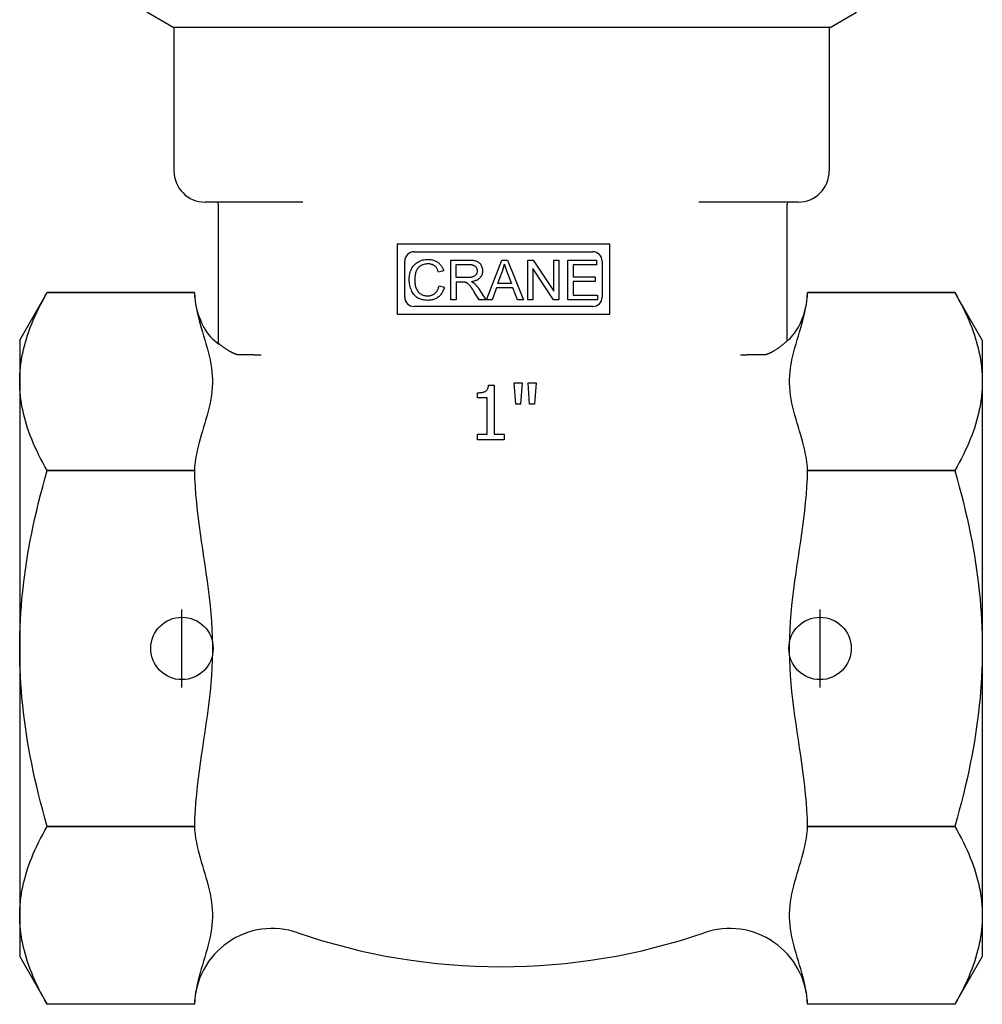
# Model space of a CAD drawing. Header units: millimetres. Extents: x 76 to 4093, y 0 to 405.
# Tile 1 of 9: x 303 to 365, y 152 to 215. Entities that reach past the tile are written whole.
import ezdxf

# ---------------------------------------------------------------- set-up
doc = ezdxf.new("R2010")
doc.units = ezdxf.units.MM
doc.layers.add('DETAIL', color=2, linetype='Continuous')
doc.layers.add('ORIGIN', color=6, linetype='Continuous')

msp = doc.modelspace()

# ---------------------------------------------------------------- linework, layer by layer
at = {"layer": 'DETAIL'}
for p, q in [((312.695, 214.29), (310.995, 215.272)), ((354.795, 214.29), (356.495, 215.272)), ((354.795, 214.29), (312.695, 214.29)), ((312.745, 214.29), (312.745, 205.09)), ((354.745, 214.29), (354.745, 205.09)), ((321.001, 203.09), (314.745, 203.09)), ((315.587, 202.99), (315.587, 194.032)), ((352.745, 203.09), (346.395, 203.09)), ((352.038, 194.186), (352.038, 202.99)), ((340.673, 200.394), (327.053, 200.394)), ((327.053, 200.394), (327.053, 195.918)), ((340.673, 195.918), (340.673, 200.394)), ((328.139, 199.908), (339.587, 199.908)), ((327.539, 197.004), (327.539, 199.308)), ((330.493, 196.838), (330.493, 199.378)), ((330.493, 199.378), (331.62, 199.378)), ((330.83, 199.097), (331.633, 199.097)), ((330.83, 198.257), (330.83, 199.097)), ((332.774, 196.838), (333.749, 199.378)), ((333.749, 199.378), (334.113, 199.378)), ((334.113, 199.378), (335.151, 196.838)), ((335.416, 196.838), (335.416, 199.378)), ((335.416, 199.378), (335.761, 199.378)), ((335.738, 198.832), (335.738, 196.838)), ((337.074, 196.838), (335.738, 198.832)), ((335.761, 199.378), (337.097, 197.384)), ((337.097, 199.378), (337.418, 199.378)), ((337.097, 197.384), (337.097, 199.378)), ((337.418, 199.378), (337.418, 196.838)), ((337.989, 196.838), (337.989, 199.378)), ((337.989, 199.378), (339.828, 199.378)), ((338.326, 199.078), (338.326, 198.301)), ((339.828, 199.078), (338.326, 199.078)), ((339.828, 199.378), (339.828, 199.078)), ((340.187, 199.308), (340.187, 197.004)), ((330.03, 198.683), (329.699, 198.603)), ((331.552, 198.257), (330.83, 198.257)), ((333.506, 197.879), (333.786, 198.625)), ((334.102, 198.584), (334.369, 197.879)), ((338.326, 198.301), (339.734, 198.301)), ((339.734, 198.301), (339.734, 198.001)), ((329.736, 197.73), (330.073, 197.645)), ((330.83, 197.966), (330.83, 196.838)), ((331.219, 197.966), (330.83, 197.966)), ((332.29, 197.529), (332.729, 196.838)), ((333.409, 197.606), (333.13, 196.838)), ((334.474, 197.606), (333.409, 197.606)), ((334.369, 197.879), (333.506, 197.879)), ((334.768, 196.838), (334.474, 197.606)), ((338.326, 198.001), (338.326, 197.138)), ((339.734, 198.001), (338.326, 198.001)), ((302.856, 194.24), (304.62, 197.295)), ((304.62, 197.295), (304.62, 197.295)), ((314.056, 197.295), (304.62, 197.295)), ((304.62, 197.295), (314.056, 197.295)), ((314.056, 197.295), (314.056, 197.295)), ((332.309, 196.838), (331.972, 197.366)), ((338.326, 197.138), (339.887, 197.138)), ((339.887, 197.138), (339.887, 196.838)), ((353.356, 197.295), (362.792, 197.295)), ((353.356, 197.295), (353.356, 197.295)), ((362.792, 197.295), (353.356, 197.295)), ((362.792, 197.295), (362.792, 197.295)), ((364.556, 194.24), (362.792, 197.295)), ((339.587, 196.404), (328.139, 196.404)), ((330.83, 196.838), (330.493, 196.838)), ((332.729, 196.838), (332.309, 196.838)), ((333.13, 196.838), (332.774, 196.838)), ((335.151, 196.838), (334.768, 196.838)), ((335.738, 196.838), (335.416, 196.838)), ((337.418, 196.838), (337.074, 196.838)), ((339.887, 196.838), (337.989, 196.838)), ((327.053, 195.918), (340.673, 195.918)), ((302.856, 194.24), (302.856, 191.594)), ((364.556, 194.24), (364.556, 191.594)), ((317.587, 193.305), (316.832, 193.305)), ((317.889, 193.305), (317.587, 193.305)), ((317.889, 193.305), (318.327, 193.305)), ((349.057, 193.305), (349.472, 193.305)), ((350.038, 193.305), (349.472, 193.305)), ((350.659, 193.305), (350.038, 193.305)), ((302.856, 191.594), (302.856, 174.49)), ((332.914, 191.364), (333.277, 191.364)), ((333.277, 191.364), (333.277, 188.21)), ((334.554, 191.508), (335.067, 191.508)), ((334.656, 190.147), (334.554, 191.508)), ((335.067, 191.508), (334.965, 190.147)), ((335.439, 191.508), (335.952, 191.508)), ((335.541, 190.147), (335.439, 191.508)), ((335.952, 191.508), (335.85, 190.147)), ((364.556, 191.594), (364.556, 174.49)), ((332.191, 190.555), (332.191, 190.876)), ((332.826, 190.555), (332.191, 190.555)), ((332.826, 188.21), (332.826, 190.555)), ((334.965, 190.147), (334.656, 190.147)), ((335.85, 190.147), (335.541, 190.147)), ((332.191, 188.21), (332.826, 188.21)), ((332.191, 187.852), (332.191, 188.21)), ((333.277, 188.21), (333.899, 188.21)), ((333.899, 188.21), (333.899, 187.852)), ((333.899, 187.852), (332.191, 187.852)), ((304.62, 185.893), (304.62, 185.892)), ((314.056, 185.893), (304.62, 185.893)), ((304.62, 185.892), (314.056, 185.892)), ((314.056, 185.893), (314.056, 185.892)), ((362.792, 185.893), (353.356, 185.893)), ((353.356, 185.893), (353.356, 185.892)), ((353.356, 185.892), (362.792, 185.892)), ((362.792, 185.893), (362.792, 185.892)), ((302.856, 174.49), (302.856, 157.386)), ((364.556, 174.49), (364.556, 157.386)), ((304.62, 163.088), (304.62, 163.087)), ((314.056, 163.088), (304.62, 163.088)), ((304.62, 163.087), (314.056, 163.087)), ((314.056, 163.088), (314.056, 163.087)), ((362.792, 163.088), (353.356, 163.088)), ((353.356, 163.088), (353.356, 163.087)), ((353.356, 163.087), (362.792, 163.087)), ((362.792, 163.088), (362.792, 163.087)), ((302.856, 157.386), (302.856, 154.74)), ((364.556, 157.386), (364.556, 154.74)), ((302.856, 154.74), (304.62, 151.685)), ((364.556, 154.74), (362.792, 151.685)), ((314.056, 151.685), (304.62, 151.685)), ((314.056, 151.685), (304.62, 151.685)), ((314.056, 151.685), (314.056, 151.685)), ((362.792, 151.685), (353.356, 151.685)), ((362.792, 151.685), (353.356, 151.685)), ((362.792, 151.685), (362.792, 151.685))]:
    msp.add_line(p, q, dxfattribs=at)
at = {"layer": 'DETAIL', "flags": 128}
for points in [[(327.827, 198.127), (327.83, 198.225), (327.837, 198.319), (327.849, 198.411), (327.865, 198.499), (327.887, 198.584), (327.913, 198.666), (327.944, 198.745), (327.979, 198.82), (328.019, 198.892), (328.063, 198.959), (328.111, 199.022), (328.163, 199.081), (328.219, 199.134), (328.279, 199.184), (328.343, 199.229), (328.411, 199.269), (328.482, 199.305), (328.554, 199.336), (328.629, 199.362), (328.705, 199.384), (328.783, 199.401), (328.863, 199.413), (328.944, 199.42), (329.028, 199.422)], [(329.028, 199.422), (329.09, 199.421), (329.151, 199.417), (329.211, 199.41), (329.268, 199.401), (329.324, 199.388), (329.379, 199.374), (329.431, 199.356), (329.482, 199.336), (329.531, 199.313), (329.579, 199.287), (329.624, 199.259), (329.668, 199.228), (329.711, 199.194), (329.751, 199.158), (329.788, 199.121), (329.824, 199.081), (329.857, 199.038), (329.889, 198.994), (329.918, 198.948), (329.945, 198.899), (329.969, 198.848), (329.992, 198.795), (330.012, 198.74), (330.03, 198.683)], [(329.02, 199.134), (328.948, 199.132), (328.88, 199.125), (328.814, 199.114), (328.751, 199.099), (328.692, 199.079), (328.635, 199.055), (328.581, 199.026), (328.53, 198.993), (328.483, 198.957), (328.439, 198.917), (328.399, 198.875), (328.362, 198.829), (328.329, 198.781), (328.3, 198.729), (328.275, 198.674), (328.253, 198.617), (328.235, 198.558), (328.219, 198.498), (328.205, 198.438), (328.194, 198.377), (328.185, 198.316), (328.179, 198.254), (328.175, 198.192), (328.174, 198.129)], [(329.699, 198.603), (329.684, 198.648), (329.668, 198.691), (329.65, 198.732), (329.631, 198.771), (329.612, 198.808), (329.591, 198.843), (329.569, 198.875), (329.546, 198.906), (329.522, 198.934), (329.497, 198.961), (329.47, 198.985), (329.443, 199.007), (329.414, 199.027), (329.385, 199.046), (329.354, 199.062), (329.321, 199.077), (329.288, 199.091), (329.253, 199.102), (329.218, 199.112), (329.18, 199.12), (329.142, 199.126), (329.103, 199.13), (329.062, 199.133), (329.02, 199.134)], [(331.62, 199.378), (331.702, 199.377), (331.779, 199.373), (331.851, 199.368), (331.918, 199.361), (331.98, 199.351), (332.037, 199.339), (332.089, 199.325), (332.136, 199.309), (332.179, 199.29), (332.22, 199.268), (332.259, 199.243), (332.295, 199.214), (332.329, 199.182), (332.361, 199.147), (332.391, 199.109), (332.418, 199.067), (332.443, 199.023), (332.465, 198.978), (332.483, 198.932), (332.498, 198.885), (332.509, 198.836), (332.517, 198.787), (332.522, 198.736), (332.524, 198.685)], [(331.633, 199.097), (331.68, 199.096), (331.723, 199.094), (331.765, 199.09), (331.805, 199.084), (331.843, 199.077), (331.878, 199.068), (331.911, 199.057), (331.943, 199.045), (331.972, 199.032), (331.999, 199.016), (332.024, 198.999), (332.047, 198.981), (332.068, 198.961), (332.087, 198.94), (332.104, 198.919), (332.119, 198.896), (332.133, 198.873), (332.145, 198.849), (332.155, 198.824), (332.163, 198.798), (332.169, 198.771), (332.174, 198.743), (332.177, 198.714), (332.177, 198.685)], [(333.786, 198.625), (333.793, 198.645), (333.801, 198.665), (333.807, 198.685), (333.814, 198.705), (333.821, 198.726), (333.828, 198.746), (333.834, 198.766), (333.84, 198.786), (333.846, 198.806), (333.852, 198.827), (333.858, 198.847), (333.864, 198.867), (333.87, 198.887), (333.875, 198.908), (333.881, 198.928), (333.886, 198.948), (333.891, 198.968), (333.896, 198.989), (333.901, 199.009), (333.906, 199.029), (333.911, 199.05), (333.915, 199.07), (333.919, 199.09), (333.924, 199.111)], [(333.924, 199.111), (333.929, 199.093), (333.934, 199.076), (333.939, 199.057), (333.945, 199.039), (333.951, 199.02), (333.957, 199.001), (333.963, 198.981), (333.969, 198.961), (333.976, 198.94), (333.983, 198.919), (333.99, 198.898), (333.997, 198.876), (334.005, 198.854), (334.013, 198.832), (334.021, 198.809), (334.029, 198.785), (334.037, 198.762), (334.046, 198.737), (334.054, 198.713), (334.064, 198.688), (334.073, 198.662), (334.082, 198.637), (334.092, 198.611), (334.102, 198.584)], [(329.022, 196.795), (328.922, 196.798), (328.826, 196.806), (328.736, 196.819), (328.65, 196.837), (328.569, 196.861), (328.492, 196.889), (328.421, 196.923), (328.354, 196.963), (328.291, 197.007), (328.233, 197.056), (328.178, 197.109), (328.127, 197.167), (328.08, 197.23), (328.037, 197.298), (327.997, 197.37), (327.962, 197.447), (327.93, 197.526), (327.903, 197.608), (327.88, 197.691), (327.861, 197.775), (327.846, 197.861), (327.836, 197.948), (327.829, 198.037), (327.827, 198.127)], [(328.174, 198.129), (328.175, 198.049), (328.18, 197.972), (328.187, 197.898), (328.198, 197.826), (328.211, 197.757), (328.227, 197.69), (328.246, 197.625), (328.269, 197.564), (328.294, 197.505), (328.323, 197.45), (328.354, 197.399), (328.389, 197.352), (328.428, 197.309), (328.469, 197.27), (328.514, 197.234), (328.562, 197.203), (328.612, 197.175), (328.663, 197.151), (328.716, 197.13), (328.769, 197.113), (328.823, 197.1), (328.879, 197.091), (328.935, 197.085), (328.993, 197.084)], [(332.177, 198.685), (332.176, 198.654), (332.173, 198.625), (332.168, 198.595), (332.161, 198.567), (332.151, 198.539), (332.139, 198.511), (332.126, 198.484), (332.11, 198.457), (332.092, 198.432), (332.072, 198.408), (332.05, 198.386), (332.026, 198.366), (332.001, 198.348), (331.973, 198.332), (331.944, 198.317), (331.912, 198.304), (331.878, 198.293), (331.841, 198.283), (331.801, 198.275), (331.757, 198.269), (331.711, 198.263), (331.661, 198.26), (331.608, 198.258), (331.552, 198.257)], [(332.524, 198.685), (332.523, 198.64), (332.519, 198.597), (332.513, 198.555), (332.505, 198.514), (332.494, 198.474), (332.48, 198.435), (332.464, 198.398), (332.446, 198.362), (332.425, 198.327), (332.402, 198.293), (332.377, 198.26), (332.349, 198.229), (332.318, 198.199), (332.285, 198.171), (332.249, 198.145), (332.211, 198.12), (332.17, 198.098), (332.126, 198.077), (332.08, 198.059), (332.031, 198.042), (331.98, 198.027), (331.926, 198.014), (331.869, 198.003), (331.81, 197.993)], [(328.993, 197.084), (329.039, 197.085), (329.085, 197.088), (329.129, 197.094), (329.172, 197.102), (329.213, 197.112), (329.254, 197.124), (329.293, 197.139), (329.331, 197.156), (329.368, 197.175), (329.403, 197.197), (329.438, 197.22), (329.471, 197.246), (329.503, 197.274), (329.533, 197.305), (329.561, 197.337), (329.587, 197.372), (329.612, 197.409), (329.635, 197.449), (329.656, 197.49), (329.676, 197.534), (329.693, 197.579), (329.709, 197.627), (329.724, 197.678), (329.736, 197.73)], [(330.073, 197.645), (330.054, 197.577), (330.033, 197.512), (330.009, 197.45), (329.983, 197.391), (329.955, 197.334), (329.925, 197.28), (329.892, 197.229), (329.857, 197.18), (329.819, 197.134), (329.779, 197.091), (329.737, 197.051), (329.693, 197.013), (329.646, 196.978), (329.598, 196.946), (329.548, 196.918), (329.496, 196.892), (329.443, 196.869), (329.388, 196.85), (329.331, 196.833), (329.273, 196.819), (329.213, 196.809), (329.151, 196.801), (329.087, 196.797), (329.022, 196.795)], [(331.407, 197.955), (331.402, 197.956), (331.397, 197.957), (331.391, 197.957), (331.386, 197.958), (331.38, 197.959), (331.373, 197.96), (331.367, 197.961), (331.36, 197.961), (331.353, 197.962), (331.346, 197.962), (331.339, 197.963), (331.331, 197.963), (331.323, 197.964), (331.315, 197.964), (331.306, 197.965), (331.298, 197.965), (331.289, 197.965), (331.28, 197.966), (331.27, 197.966), (331.26, 197.966), (331.25, 197.966), (331.24, 197.966), (331.23, 197.966), (331.219, 197.966)], [(331.972, 197.366), (331.936, 197.422), (331.902, 197.474), (331.869, 197.522), (331.838, 197.568), (331.809, 197.61), (331.781, 197.648), (331.755, 197.684), (331.73, 197.716), (331.707, 197.745), (331.684, 197.772), (331.662, 197.796), (331.64, 197.819), (331.619, 197.839), (331.599, 197.857), (331.579, 197.873), (331.56, 197.886), (331.541, 197.898), (331.522, 197.909), (331.503, 197.919), (331.484, 197.928), (331.465, 197.936), (331.446, 197.943), (331.426, 197.949), (331.407, 197.955)], [(331.81, 197.993), (331.82, 197.988), (331.831, 197.983), (331.842, 197.978), (331.852, 197.972), (331.862, 197.967), (331.872, 197.962), (331.881, 197.956), (331.891, 197.951), (331.9, 197.946), (331.909, 197.941), (331.917, 197.935), (331.926, 197.93), (331.934, 197.925), (331.942, 197.92), (331.95, 197.914), (331.958, 197.909), (331.965, 197.904), (331.972, 197.899), (331.979, 197.894), (331.986, 197.888), (331.993, 197.883), (331.999, 197.878), (332.005, 197.873), (332.011, 197.868)], [(332.011, 197.868), (332.023, 197.856), (332.035, 197.845), (332.048, 197.833), (332.06, 197.821), (332.072, 197.808), (332.084, 197.796), (332.095, 197.783), (332.107, 197.77), (332.119, 197.756), (332.131, 197.743), (332.143, 197.729), (332.154, 197.715), (332.166, 197.701), (332.177, 197.686), (332.189, 197.672), (332.2, 197.657), (332.212, 197.642), (332.223, 197.626), (332.234, 197.611), (332.245, 197.595), (332.257, 197.579), (332.268, 197.562), (332.279, 197.546), (332.29, 197.529)], [(302.856, 191.594), (302.859, 191.823), (302.868, 192.051), (302.883, 192.278), (302.905, 192.506), (302.932, 192.733), (302.965, 192.961), (303.004, 193.189), (303.049, 193.417), (303.1, 193.647), (303.157, 193.877), (303.22, 194.108), (303.289, 194.34), (303.364, 194.574), (303.445, 194.81), (303.533, 195.047), (303.627, 195.286), (303.727, 195.527), (303.834, 195.771), (303.948, 196.018), (304.068, 196.267), (304.195, 196.519), (304.33, 196.774), (304.471, 197.033), (304.62, 197.295)], [(314.056, 197.295), (314.07, 197.045), (314.096, 196.787), (314.133, 196.526), (314.179, 196.265), (314.232, 196.007), (314.29, 195.754), (314.352, 195.511), (314.418, 195.272), (314.489, 195.027), (314.564, 194.778), (314.64, 194.525), (314.717, 194.27), (314.793, 194.012), (314.866, 193.753), (314.936, 193.493), (315, 193.233), (315.057, 192.974), (315.106, 192.716), (315.146, 192.46), (315.177, 192.207), (315.198, 191.959), (315.209, 191.714), (315.209, 191.474), (315.198, 191.229), (315.177, 190.981), (315.146, 190.728), (315.106, 190.472), (315.057, 190.215), (315, 189.955), (314.936, 189.695), (314.866, 189.435), (314.793, 189.176), (314.717, 188.918), (314.64, 188.663), (314.564, 188.41), (314.489, 188.161), (314.418, 187.916), (314.352, 187.677), (314.29, 187.434), (314.232, 187.182), (314.179, 186.923), (314.133, 186.662), (314.096, 186.401), (314.07, 186.143), (314.056, 185.893)], [(353.356, 185.893), (353.342, 186.143), (353.316, 186.401), (353.279, 186.662), (353.233, 186.923), (353.18, 187.182), (353.122, 187.434), (353.06, 187.677), (352.994, 187.916), (352.923, 188.161), (352.849, 188.41), (352.772, 188.663), (352.696, 188.918), (352.62, 189.176), (352.546, 189.435), (352.476, 189.695), (352.412, 189.955), (352.355, 190.215), (352.307, 190.472), (352.266, 190.728), (352.235, 190.981), (352.214, 191.229), (352.203, 191.474), (352.203, 191.714), (352.214, 191.959), (352.235, 192.207), (352.266, 192.46), (352.307, 192.716), (352.355, 192.974), (352.412, 193.233), (352.476, 193.493), (352.546, 193.753), (352.62, 194.012), (352.696, 194.27), (352.772, 194.525), (352.849, 194.778), (352.923, 195.027), (352.994, 195.272), (353.06, 195.511), (353.122, 195.754), (353.18, 196.007), (353.233, 196.265), (353.279, 196.526), (353.316, 196.787), (353.342, 197.045), (353.356, 197.295)], [(362.792, 197.295), (362.941, 197.033), (363.083, 196.774), (363.217, 196.519), (363.344, 196.267), (363.464, 196.018), (363.578, 195.771), (363.685, 195.527), (363.785, 195.286), (363.879, 195.047), (363.967, 194.81), (364.048, 194.574), (364.123, 194.34), (364.192, 194.108), (364.255, 193.877), (364.312, 193.647), (364.363, 193.417), (364.408, 193.189), (364.447, 192.961), (364.481, 192.733), (364.508, 192.506), (364.529, 192.278), (364.544, 192.051), (364.553, 191.823), (364.556, 191.594)], [(316.326, 193.525), (316.286, 193.549), (316.246, 193.572), (316.207, 193.596), (316.17, 193.619), (316.133, 193.643), (316.098, 193.666), (316.063, 193.689), (316.03, 193.712), (315.997, 193.735), (315.966, 193.757), (315.936, 193.779), (315.907, 193.8), (315.879, 193.821), (315.852, 193.841), (315.826, 193.86), (315.802, 193.879), (315.779, 193.896), (315.756, 193.913), (315.735, 193.929), (315.716, 193.943), (315.697, 193.957), (315.68, 193.969), (315.664, 193.98), (315.65, 193.99)], [(351.974, 194.135), (351.959, 194.122), (351.941, 194.108), (351.923, 194.093), (351.902, 194.075), (351.881, 194.057), (351.858, 194.037), (351.833, 194.016), (351.808, 193.995), (351.781, 193.972), (351.753, 193.948), (351.723, 193.924), (351.693, 193.899), (351.661, 193.873), (351.629, 193.847), (351.595, 193.821), (351.56, 193.794), (351.524, 193.767), (351.487, 193.74), (351.449, 193.713), (351.41, 193.685), (351.37, 193.658), (351.329, 193.631), (351.287, 193.604), (351.244, 193.577)], [(316.832, 193.305), (316.809, 193.312), (316.786, 193.32), (316.763, 193.328), (316.74, 193.336), (316.718, 193.344), (316.696, 193.352), (316.673, 193.36), (316.651, 193.369), (316.63, 193.378), (316.608, 193.387), (316.587, 193.396), (316.565, 193.405), (316.544, 193.414), (316.524, 193.424), (316.503, 193.434), (316.483, 193.443), (316.462, 193.453), (316.442, 193.463), (316.422, 193.473), (316.403, 193.484), (316.383, 193.494), (316.364, 193.504), (316.345, 193.515), (316.326, 193.525)], [(351.244, 193.577), (351.222, 193.564), (351.2, 193.551), (351.178, 193.538), (351.156, 193.525), (351.133, 193.512), (351.11, 193.5), (351.087, 193.487), (351.064, 193.475), (351.04, 193.463), (351.016, 193.451), (350.992, 193.439), (350.968, 193.427), (350.943, 193.416), (350.919, 193.405), (350.894, 193.394), (350.868, 193.383), (350.843, 193.372), (350.817, 193.362), (350.791, 193.352), (350.765, 193.342), (350.739, 193.332), (350.712, 193.323), (350.686, 193.314), (350.659, 193.305)], [(304.62, 185.893), (304.471, 186.155), (304.33, 186.414), (304.195, 186.669), (304.068, 186.921), (303.948, 187.17), (303.834, 187.417), (303.727, 187.661), (303.627, 187.902), (303.533, 188.141), (303.445, 188.378), (303.364, 188.614), (303.289, 188.848), (303.22, 189.08), (303.157, 189.311), (303.1, 189.542), (303.049, 189.771), (303.004, 189.999), (302.965, 190.227), (302.932, 190.455), (302.905, 190.682), (302.883, 190.91), (302.868, 191.138), (302.859, 191.366), (302.856, 191.594)], [(332.191, 190.876), (332.25, 190.877), (332.306, 190.879), (332.359, 190.882), (332.41, 190.887), (332.458, 190.894), (332.504, 190.901), (332.547, 190.911), (332.587, 190.921), (332.625, 190.933), (332.66, 190.947), (332.692, 190.962), (332.722, 190.978), (332.749, 190.996), (332.774, 191.017), (332.797, 191.04), (332.819, 191.066), (332.838, 191.095), (332.855, 191.126), (332.87, 191.159), (332.883, 191.195), (332.894, 191.233), (332.903, 191.274), (332.91, 191.318), (332.914, 191.364)], [(364.556, 191.594), (364.553, 191.366), (364.544, 191.138), (364.529, 190.91), (364.508, 190.682), (364.481, 190.455), (364.447, 190.227), (364.408, 189.999), (364.363, 189.771), (364.312, 189.542), (364.255, 189.311), (364.192, 189.08), (364.123, 188.848), (364.048, 188.614), (363.967, 188.378), (363.879, 188.141), (363.785, 187.902), (363.685, 187.661), (363.578, 187.417), (363.464, 187.17), (363.344, 186.921), (363.217, 186.669), (363.083, 186.414), (362.941, 186.155), (362.792, 185.893)], [(302.856, 174.49), (302.859, 174.947), (302.868, 175.403), (302.883, 175.858), (302.905, 176.313), (302.932, 176.768), (302.965, 177.223), (303.004, 177.679), (303.049, 178.137), (303.1, 178.595), (303.157, 179.055), (303.22, 179.518), (303.289, 179.983), (303.364, 180.45), (303.445, 180.921), (303.533, 181.396), (303.627, 181.874), (303.727, 182.357), (303.834, 182.844), (303.948, 183.337), (304.068, 183.835), (304.195, 184.339), (304.33, 184.85), (304.471, 185.367), (304.62, 185.892)], [(314.056, 185.892), (314.07, 185.391), (314.096, 184.877), (314.133, 184.355), (314.179, 183.832), (314.232, 183.315), (314.29, 182.81), (314.352, 182.325), (314.418, 181.845), (314.489, 181.356), (314.564, 180.858), (314.64, 180.352), (314.717, 179.841), (314.793, 179.326), (314.866, 178.807), (314.936, 178.288), (315, 177.768), (315.057, 177.249), (315.106, 176.733), (315.146, 176.222), (315.177, 175.717), (315.198, 175.219), (315.209, 174.73), (315.209, 174.25), (315.198, 173.761), (315.177, 173.263), (315.146, 172.758), (315.106, 172.247), (315.057, 171.731), (315, 171.212), (314.936, 170.692), (314.866, 170.173), (314.793, 169.654), (314.717, 169.139), (314.64, 168.628), (314.564, 168.122), (314.489, 167.624), (314.418, 167.135), (314.352, 166.655), (314.29, 166.17), (314.232, 165.665), (314.179, 165.148), (314.133, 164.625), (314.096, 164.103), (314.07, 163.589), (314.056, 163.088)], [(353.356, 163.088), (353.342, 163.589), (353.316, 164.103), (353.279, 164.625), (353.233, 165.148), (353.18, 165.665), (353.122, 166.17), (353.06, 166.655), (352.994, 167.135), (352.923, 167.624), (352.849, 168.122), (352.772, 168.628), (352.696, 169.139), (352.62, 169.654), (352.546, 170.173), (352.476, 170.692), (352.412, 171.212), (352.355, 171.731), (352.307, 172.247), (352.266, 172.758), (352.235, 173.263), (352.214, 173.761), (352.203, 174.25), (352.203, 174.73), (352.214, 175.219), (352.235, 175.717), (352.266, 176.222), (352.307, 176.733), (352.355, 177.249), (352.412, 177.768), (352.476, 178.288), (352.546, 178.807), (352.62, 179.326), (352.696, 179.841), (352.772, 180.352), (352.849, 180.858), (352.923, 181.356), (352.994, 181.845), (353.06, 182.325), (353.122, 182.81), (353.18, 183.315), (353.233, 183.832), (353.279, 184.355), (353.316, 184.877), (353.342, 185.391), (353.356, 185.892)], [(362.792, 185.892), (362.941, 185.367), (363.083, 184.85), (363.217, 184.339), (363.344, 183.835), (363.464, 183.337), (363.578, 182.844), (363.685, 182.357), (363.785, 181.874), (363.879, 181.396), (363.967, 180.921), (364.048, 180.45), (364.123, 179.983), (364.192, 179.518), (364.255, 179.055), (364.312, 178.595), (364.363, 178.137), (364.408, 177.679), (364.447, 177.223), (364.481, 176.768), (364.508, 176.313), (364.529, 175.858), (364.544, 175.403), (364.553, 174.947), (364.556, 174.49)], [(304.62, 163.088), (304.471, 163.613), (304.33, 164.13), (304.195, 164.641), (304.068, 165.145), (303.948, 165.643), (303.834, 166.136), (303.727, 166.623), (303.627, 167.106), (303.533, 167.584), (303.445, 168.059), (303.364, 168.53), (303.289, 168.997), (303.22, 169.462), (303.157, 169.925), (303.1, 170.385), (303.049, 170.844), (303.004, 171.301), (302.965, 171.757), (302.932, 172.212), (302.905, 172.667), (302.883, 173.122), (302.868, 173.577), (302.859, 174.033), (302.856, 174.49)], [(364.556, 174.49), (364.553, 174.033), (364.544, 173.577), (364.529, 173.122), (364.508, 172.667), (364.481, 172.212), (364.447, 171.757), (364.408, 171.301), (364.363, 170.844), (364.312, 170.385), (364.255, 169.925), (364.192, 169.462), (364.123, 168.997), (364.048, 168.53), (363.967, 168.059), (363.879, 167.584), (363.785, 167.106), (363.685, 166.623), (363.578, 166.136), (363.464, 165.643), (363.344, 165.145), (363.217, 164.641), (363.083, 164.13), (362.941, 163.613), (362.792, 163.088)], [(302.856, 157.386), (302.859, 157.615), (302.868, 157.843), (302.883, 158.07), (302.905, 158.298), (302.932, 158.525), (302.965, 158.753), (303.004, 158.981), (303.049, 159.209), (303.1, 159.439), (303.157, 159.669), (303.22, 159.9), (303.289, 160.132), (303.364, 160.366), (303.445, 160.602), (303.533, 160.839), (303.627, 161.078), (303.727, 161.319), (303.834, 161.563), (303.948, 161.81), (304.068, 162.059), (304.195, 162.311), (304.33, 162.566), (304.471, 162.825), (304.62, 163.087)], [(314.056, 163.087), (314.07, 162.837), (314.096, 162.579), (314.133, 162.318), (314.179, 162.057), (314.232, 161.799), (314.29, 161.546), (314.352, 161.303), (314.418, 161.064), (314.489, 160.819), (314.564, 160.57), (314.64, 160.317), (314.717, 160.062), (314.793, 159.804), (314.866, 159.545), (314.936, 159.285), (315, 159.025), (315.057, 158.766), (315.106, 158.508), (315.146, 158.252), (315.177, 157.999), (315.198, 157.751), (315.209, 157.506), (315.209, 157.266), (315.198, 157.021), (315.177, 156.773), (315.146, 156.52), (315.106, 156.264), (315.057, 156.007), (315, 155.747), (314.936, 155.487), (314.866, 155.227), (314.793, 154.968), (314.717, 154.71), (314.64, 154.455), (314.564, 154.202), (314.489, 153.953), (314.418, 153.708), (314.352, 153.469), (314.29, 153.226), (314.232, 152.974), (314.179, 152.715), (314.133, 152.454), (314.096, 152.193), (314.07, 151.935), (314.056, 151.685)], [(353.356, 151.685), (353.342, 151.935), (353.316, 152.193), (353.279, 152.454), (353.233, 152.715), (353.18, 152.974), (353.122, 153.226), (353.06, 153.469), (352.994, 153.708), (352.923, 153.953), (352.849, 154.202), (352.772, 154.455), (352.696, 154.71), (352.62, 154.968), (352.546, 155.227), (352.476, 155.487), (352.412, 155.747), (352.355, 156.007), (352.307, 156.264), (352.266, 156.52), (352.235, 156.773), (352.214, 157.021), (352.203, 157.266), (352.203, 157.506), (352.214, 157.751), (352.235, 157.999), (352.266, 158.252), (352.307, 158.508), (352.355, 158.766), (352.412, 159.025), (352.476, 159.285), (352.546, 159.545), (352.62, 159.804), (352.696, 160.062), (352.772, 160.317), (352.849, 160.57), (352.923, 160.819), (352.994, 161.064), (353.06, 161.303), (353.122, 161.546), (353.18, 161.799), (353.233, 162.057), (353.279, 162.318), (353.316, 162.579), (353.342, 162.837), (353.356, 163.087)], [(362.792, 163.087), (362.941, 162.825), (363.083, 162.566), (363.217, 162.311), (363.344, 162.059), (363.464, 161.81), (363.578, 161.563), (363.685, 161.319), (363.785, 161.078), (363.879, 160.839), (363.967, 160.602), (364.048, 160.366), (364.123, 160.132), (364.192, 159.9), (364.255, 159.669), (364.312, 159.439), (364.363, 159.209), (364.408, 158.981), (364.447, 158.753), (364.481, 158.525), (364.508, 158.298), (364.529, 158.07), (364.544, 157.843), (364.553, 157.615), (364.556, 157.386)], [(304.62, 151.685), (304.471, 151.947), (304.33, 152.206), (304.195, 152.461), (304.068, 152.713), (303.948, 152.962), (303.834, 153.209), (303.727, 153.453), (303.627, 153.694), (303.533, 153.933), (303.445, 154.17), (303.364, 154.406), (303.289, 154.64), (303.22, 154.872), (303.157, 155.103), (303.1, 155.334), (303.049, 155.563), (303.004, 155.791), (302.965, 156.019), (302.932, 156.247), (302.905, 156.474), (302.883, 156.702), (302.868, 156.93), (302.859, 157.157), (302.856, 157.386)], [(364.556, 157.386), (364.553, 157.157), (364.544, 156.93), (364.529, 156.702), (364.508, 156.474), (364.481, 156.247), (364.447, 156.019), (364.408, 155.791), (364.363, 155.563), (364.312, 155.334), (364.255, 155.103), (364.192, 154.872), (364.123, 154.64), (364.048, 154.406), (363.967, 154.17), (363.879, 153.933), (363.785, 153.694), (363.685, 153.453), (363.578, 153.209), (363.464, 152.962), (363.344, 152.713), (363.217, 152.461), (363.083, 152.206), (362.941, 151.947), (362.792, 151.685)]]:
    msp.add_lwpolyline(points, dxfattribs=at)
at = {"layer": 'DETAIL'}
for centre, radius, start, end in [((314.745, 205.09), 2, 180, 270), ((352.745, 205.09), 2, 270, 0), ((315.487, 202.99), 0.1, 0, 90), ((352.138, 202.99), 0.1, 90, 180), ((328.139, 199.308), 0.6, 90, 180), ((339.587, 199.308), 0.6, 0, 90), ((319.054, 197.438), 5, 181.63747, 207.80192), ((328.139, 197.004), 0.6, 180, 270), ((339.587, 197.004), 0.6, 270, 0), ((348.358, 197.438), 5, 331.857, 358.36253), ((317.285, 196.505), 3, 207.80192, 236.97435), ((350.122, 196.495), 3, 308.13521, 331.857), ((319.054, 151.542), 5, 70.9982, 178.36253), ((348.358, 151.542), 5, 1.63747, 109.0018), ((333.706, 194.09), 40, 250.9982, 289.0018)]:
    msp.add_arc(centre, radius, start, end, dxfattribs=at)
at = {"layer": 'ORIGIN'}
for p, q in [((313.256, 171.99), (313.256, 176.99)), ((354.156, 171.99), (354.156, 176.99))]:
    msp.add_line(p, q, dxfattribs=at)
for centre in [(313.256, 174.49), (354.156, 174.49)]:
    msp.add_circle(centre, 2, dxfattribs=at)

doc.saveas('drawing.dxf')
